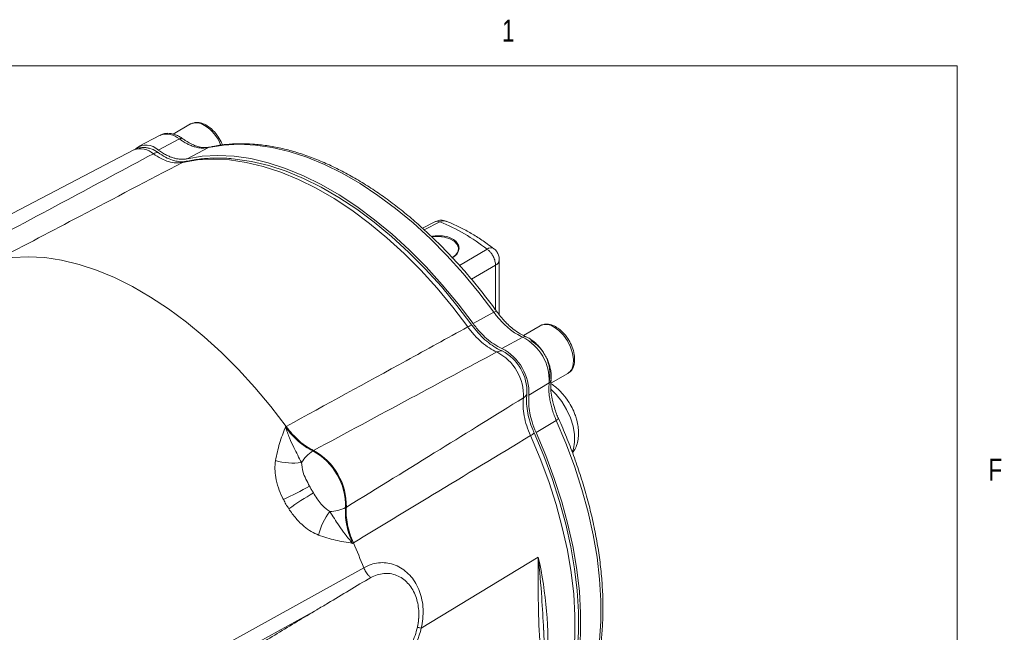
# Model space of a CAD drawing. Header units: inches. Extents: x 0.3 to 33.9, y 0.2 to 21.6.
# Tile 26 of 26: x 29.5 to 33.7, y 19 to 21.6. Entities that reach past the tile are written whole.
import ezdxf

# ---------------------------------------------------------------- set-up
doc = ezdxf.new("R2010")
doc.units = ezdxf.units.IN
doc.header["$MEASUREMENT"] = 0
doc.styles.add('SLDTEXTSTYLE0', font='TXT', dxfattribs={"width": 0.75})

msp = doc.modelspace()

# ---------------------------------------------------------------- linework, layer by layer
at = {"color": 7, "linetype": 'Continuous', "lineweight": 0}
for p in [(0.5229, 21.4106), (33.5229, 0.4106)]:
    msp.add_line(p, (33.5229, 21.4106), dxfattribs=at)
at = {"color": 7, "linetype": 'Continuous', "lineweight": 15}
for p, q in [((30.268, 21.1634), (30.1935, 21.1203)), ((30.1384, 21.1159), (30.0471, 21.0683)), ((30.2199, 21.0997), (30.1307, 21.0519)), ((30.0273, 21.0534), (29.2292, 20.6371)), ((30.3433, 21.0633), (30.2533, 21.016)), ((30.3501, 21.065), (30.3433, 21.0633)), ((31.3048, 20.7478), (31.2521, 20.7211)), ((31.5786, 20.3522), (31.5786, 20.5864)), ((31.5555, 20.3635), (31.4673, 20.3152)), ((31.7525, 20.3064), (31.6809, 20.265)), ((31.6789, 20.2574), (31.5898, 20.2096)), ((31.7982, 20.062), (31.8697, 20.1033)), ((31.7905, 20.0641), (31.7046, 20.0108)), ((31.8207, 19.9041), (31.7347, 19.8519)), ((30.6704, 19.876), (30.6735, 19.8779)), ((30.7899, 19.7761), (30.7868, 19.7742)), ((30.926, 19.5332), (30.9292, 19.5349)), ((30.9591, 19.3832), (30.9559, 19.3814)), ((31.7439, 19.3222), (31.2471, 19.0211)), ((31.0028, 19.2777), (31.0028, 19.2776)), ((31.7667, 19.0159), (31.7671, 19.0075))]:
    msp.add_line(p, q, dxfattribs=at)
at = {"color": 8, "linetype": 'Continuous', "lineweight": 15}
for p, q in [((31.3265, 20.7474), (31.26, 20.7139)), ((31.4094, 20.5627), (31.527, 20.6316)), ((31.4608, 20.5034), (31.5625, 20.5628)), ((31.5625, 20.3736), (31.5625, 20.5628))]:
    msp.add_line(p, q, dxfattribs=at)
at = {"color": 7, "linetype": 'Continuous', "lineweight": 15, "flags": 128}
for points in [[(30.3433, 21.0633), (30.4071, 21.0739), (30.4737, 21.0775), (30.5427, 21.0741), (30.6138, 21.0637), (30.6866, 21.0464), (30.7607, 21.0223), (30.8358, 20.9914), (30.9115, 20.954), (30.9873, 20.9102), (31.063, 20.8602), (31.1381, 20.8044), (31.2122, 20.743), (31.285, 20.6762), (31.3561, 20.6045), (31.4251, 20.5283), (31.4917, 20.4478), (31.5555, 20.3635)], [(30.0908, 21.0611), (30.1086, 21.0549), (30.13, 21.0421)], [(31.4445, 20.3009), (31.3808, 20.3851), (31.3143, 20.4654), (31.2453, 20.5416), (31.1743, 20.6132), (31.1016, 20.6798), (31.0275, 20.7412), (30.9525, 20.797), (30.8769, 20.8469), (30.8011, 20.8906), (30.7254, 20.928), (30.6504, 20.9589), (30.5763, 20.983), (30.5036, 21.0003), (30.4326, 21.0107), (30.3636, 21.0142), (30.2971, 21.0106), (30.2334, 21.0001)], [(30.2533, 21.016), (30.3172, 21.0265), (30.3839, 21.0301), (30.453, 21.0266), (30.5242, 21.0162), (30.5971, 20.9988), (30.6713, 20.9746), (30.7465, 20.9436), (30.8223, 20.9062), (30.8983, 20.8623), (30.974, 20.8123), (31.0492, 20.7564), (31.1235, 20.6949), (31.1964, 20.6281), (31.2676, 20.5564), (31.3367, 20.48), (31.4034, 20.3995), (31.4673, 20.3152)], [(30.4492, 21.0152), (30.4565, 21.0145), (30.527, 21.0042), (30.5993, 20.987), (30.6729, 20.963), (30.7475, 20.9323), (30.8226, 20.8951), (30.8979, 20.8517), (30.9731, 20.8021), (31.0476, 20.7467), (31.1212, 20.6857), (31.1935, 20.6194), (31.2641, 20.5483), (31.3326, 20.4726), (31.3987, 20.3927), (31.4621, 20.3091)], [(31.2916, 20.6846), (31.2939, 20.6849), (31.3201, 20.686), (31.3458, 20.6828), (31.3689, 20.6755), (31.3875, 20.6648), (31.4001, 20.6515), (31.4056, 20.6367), (31.4038, 20.6215), (31.3946, 20.6073), (31.3788, 20.5952)], [(30.6735, 19.8779), (30.6086, 19.9626), (30.5411, 20.0436), (30.4711, 20.1203), (30.3991, 20.1924), (30.3255, 20.2596), (30.2505, 20.3215), (30.1745, 20.3777), (30.098, 20.4281), (30.0213, 20.4724), (29.9448, 20.5104), (29.8688, 20.5418), (29.7939, 20.5665), (29.7202, 20.5844), (29.6482, 20.5954), (29.5782, 20.5994), (29.5107, 20.5965), (29.4458, 20.5866)], [(31.8697, 20.1033), (31.8718, 20.1046), (31.875, 20.1069), (31.8861, 20.1208), (31.8926, 20.1399), (31.8939, 20.1631), (31.89, 20.1889), (31.8811, 20.2157), (31.8679, 20.2419), (31.8511, 20.2657), (31.8317, 20.2857), (31.8111, 20.3006)], [(31.7269, 19.8504), (31.7676, 19.7537), (31.8038, 19.6566), (31.835, 19.5594), (31.8614, 19.4627), (31.8826, 19.367), (31.8986, 19.2727), (31.9093, 19.1804), (31.9147, 19.0906), (31.9147, 19.0036), (31.9093, 18.9199), (31.8986, 18.84), (31.8826, 18.7642), (31.8614, 18.693), (31.835, 18.6267), (31.8297, 18.6152)], [(31.7347, 19.8519), (31.7758, 19.7544), (31.8122, 19.6564), (31.8438, 19.5583), (31.8703, 19.4608), (31.8917, 19.3643), (31.9079, 19.2692), (31.9187, 19.1762), (31.9241, 19.0855), (31.9241, 18.9978), (31.9187, 18.9134), (31.9079, 18.8328), (31.8917, 18.7564), (31.8703, 18.6846), (31.8438, 18.6177), (31.8348, 18.5986)], [(30.0001, 18.7213), (30.0877, 18.7699), (30.438, 18.9643), (31.0028, 19.2777)], [(30.0378, 18.674), (30.1254, 18.7226), (30.4757, 18.917), (30.8041, 19.0992)], [(31.2471, 19.0211), (31.2431, 19.022), (31.2396, 19.0228), (31.2366, 19.0235), (31.2343, 19.0241), (31.2325, 19.0245), (31.2313, 19.0248), (31.2308, 19.0249), (31.2309, 19.0249)]]:
    msp.add_lwpolyline(points, dxfattribs=at)
at = {"color": 8, "linetype": 'Continuous', "lineweight": 15, "flags": 128}
for points in [[(31.8882, 19.7709), (31.8931, 19.7835), (31.8985, 19.8119), (31.8982, 19.8442), (31.8923, 19.8791), (31.8809, 19.915), (31.8646, 19.9504), (31.844, 19.984), (31.82, 20.0142), (31.7982, 20.0359)], [(31.8207, 19.9041), (31.8618, 19.8067), (31.8982, 19.7088), (31.9298, 19.6109), (31.9563, 19.5135), (31.9777, 19.4171), (31.9939, 19.3222), (32.0047, 19.2292), (32.0101, 19.1387), (32.0101, 19.0511), (32.0047, 18.9668), (31.9939, 18.8864), (31.9777, 18.8101), (31.9563, 18.7384), (31.9298, 18.6716), (31.8982, 18.6102), (31.8724, 18.5693)], [(31.8264, 18.6229), (31.8463, 18.6747), (31.8677, 18.7463), (31.8838, 18.8226), (31.8946, 18.903), (31.9, 18.9872), (31.9, 19.0747), (31.8946, 19.1651), (31.8838, 19.258), (31.8677, 19.3528), (31.8463, 19.4491), (31.8198, 19.5465), (31.7884, 19.6443), (31.752, 19.742), (31.711, 19.8393)]]:
    msp.add_lwpolyline(points, dxfattribs=at)
at = {"color": 8, "linetype": 'Continuous', "lineweight": 15}
for centre, radius, start, end in [((30.2926, 21.1125), 0.0565, 52.8951, 115.7945), ((30.2306, 21.007), 0.1786, 21.7832, 57.4553), ((30.1659, 21.0413), 0.0795, 47.2199, 110.2248), ((30.0549, 20.9781), 0.0802, 47.0836, 110.1835), ((30.2515, 20.9655), 0.0391, 102.6791, 117.6398), ((31.343, 20.72), 0.0319, 70.3826, 121.1399), ((31.5428, 20.6121), 0.0251, 60.471, 129.0944), ((31.5495, 20.589), 0.0292, 296.4204, 354.9734), ((31.7771, 20.2555), 0.0565, 52.8951, 115.7945), ((30.1688, 18.961), 1.616, 356.5011, 12.9142)]:
    msp.add_arc(centre, radius, start, end, dxfattribs=at)
at = {"color": 7, "linetype": 'Continuous', "lineweight": 15}
for centre, radius, start, end in [((30.0788, 21.0003), 0.0732, 44.7886, 128.0733), ((30.1283, 21.0062), 0.036, 87.2583, 121.3878), ((31.0188, 19.9829), 0.824, 51.929, 68.0764), ((31.492, 20.2224), 0.0917, 109.0071, 121.1356), ((31.5829, 20.0731), 0.2078, 357.5132, 62.4868), ((31.6276, 20.1007), 0.1659, 350.5003, 59.3568), ((31.5855, 20.1651), 0.0342, 81.5276, 120.05), ((31.4901, 20.0195), 0.2147, 357.6889, 62.3111), ((31.5006, 20.0256), 0.1954, 357.41, 62.59), ((31.4721, 20.0091), 0.2091, 357.41, 62.59), ((31.6639, 20.0293), 0.0342, 299.9437, 338.4647), ((31.6667, 19.9197), 0.0918, 298.8599, 310.9779), ((30.8723, 19.6435), 0.1562, 123.1956, 148.6362), ((30.6587, 19.5395), 0.2674, 358.6405, 61.3595), ((30.6616, 19.5412), 0.2676, 358.6457, 61.3543), ((30.7026, 19.9833), 0.2611, 253.4216, 278.0052), ((29.6799, 21.632), 2.286, 295.4397, 298.565), ((31.9847, 17.6406), 2.2921, 121.4387, 124.5558), ((30.8556, 19.6726), 0.1562, 271.3629, 296.7994), ((31.0651, 19.3557), 0.2612, 141.998, 166.5762), ((28.6387, 18.3604), 2.5358, 21.2069, 23.7876)]:
    msp.add_arc(centre, radius, start, end, dxfattribs=at)
msp.add_ellipse((31.0777, 19.0607), major_axis=(0.0518, 0.2449), ratio=0.694591, start_param=3.724118, end_param=4.697841, dxfattribs=at)
for points, knots in [([(30.4023, 21.0741), (30.4007, 21.0786), (30.3956, 21.093), (30.38, 21.1175), (30.3594, 21.1408), (30.3368, 21.1576), (30.3149, 21.1679), (30.2901, 21.1721), (30.2756, 21.1664), (30.268, 21.1634)], [0, 0, 0, 0, 0.071971, 0.225292, 0.409544, 0.528829, 0.666877, 0.824026, 1, 1, 1, 1]), ([(30.234, 21.1007), (30.2295, 21.1038), (30.2196, 21.1107), (30.2032, 21.1182), (30.1852, 21.1233), (30.1667, 21.1243), (30.1504, 21.1218), (30.1416, 21.117), (30.1382, 21.1151)], [0, 0, 0, 0, 0.1460591, 0.3246323, 0.5075373, 0.6931847, 0.8820797, 1, 1, 1, 1]), ([(30.2199, 21.0997), (30.2239, 21.0969), (30.2335, 21.0902), (30.2473, 21.0821), (30.263, 21.0744), (30.2791, 21.0677), (30.298, 21.0631), (30.3202, 21.0596), (30.335, 21.0619), (30.3433, 21.0633)], [0, 0, 0, 0, 0.093134, 0.221777, 0.318053, 0.456595, 0.594338, 0.772833, 1, 1, 1, 1]), ([(30.3499, 21.0653), (30.3409, 21.0639), (30.3247, 21.0615), (30.3003, 21.0668), (30.2816, 21.0729), (30.2649, 21.0813), (30.2498, 21.0898), (30.2388, 21.0975), (30.2341, 21.1008)], [0, 0, 0, 0, 0.259046, 0.465773, 0.620947, 0.729269, 0.884383, 1, 1, 1, 1]), ([(31.5668, 20.3675), (31.5646, 20.3706), (31.5483, 20.3937), (31.5158, 20.4361), (31.4689, 20.4947), (31.419, 20.5528), (31.3667, 20.6099), (31.3123, 20.6652), (31.256, 20.7184), (31.1982, 20.7689), (31.1392, 20.8164), (31.0792, 20.8606), (31.0185, 20.9013), (30.9573, 20.9383), (30.8957, 20.9713), (30.8342, 21.0003), (30.7727, 21.025), (30.7116, 21.0453), (30.651, 21.0611), (30.5911, 21.0723), (30.5321, 21.0788), (30.474, 21.0805), (30.4173, 21.0769), (30.3753, 21.0716), (30.3529, 21.0657), (30.3483, 21.0645)], [0, 0, 0, 0, 0.006424, 0.047139, 0.089533, 0.133206, 0.177836, 0.223197, 0.269123, 0.31549, 0.362207, 0.409203, 0.456426, 0.503837, 0.551411, 0.59913, 0.646985, 0.694977, 0.743114, 0.791416, 0.839912, 0.888645, 0.937673, 0.987074, 1, 1, 1, 1]), ([(29.3294, 20.6193), (29.4672, 20.6929), (29.7274, 20.8321), (29.9873, 20.9714), (30.1096, 21.0369)], [0, 0, 0, 0, 0.5296757, 1, 1, 1, 1]), ([(30.0916, 21.0603), (30.0868, 21.0614), (30.0747, 21.0644), (30.0548, 21.0629), (30.0377, 21.0593), (30.0296, 21.0541), (30.0278, 21.053)], [0, 0, 0, 0, 0.224307, 0.567439, 0.902899, 1, 1, 1, 1]), ([(30.2334, 21.0001), (30.2243, 20.9989), (30.2059, 20.9963), (30.175, 21.0024), (30.1424, 21.0151), (30.1206, 21.0295), (30.1096, 21.0369)], [0, 0, 0, 0, 0.245724, 0.500002, 0.745724, 1, 1, 1, 1]), ([(30.13, 21.0421), (30.1402, 21.0353), (30.1607, 21.0216), (30.1879, 21.0094), (30.204, 21.0062), (30.2101, 21.005)], [0, 0, 0, 0, 0.3749608, 0.7607961, 1, 1, 1, 1]), ([(30.1307, 21.0519), (30.1336, 21.0499), (30.1421, 21.0439), (30.1536, 21.0369), (30.1671, 21.0299), (30.1797, 21.0242), (30.1942, 21.0192), (30.2086, 21.0157), (30.2207, 21.014), (30.2306, 21.0136), (30.2384, 21.0138), (30.246, 21.0145), (30.2508, 21.0155), (30.2533, 21.016)], [0, 0, 0, 0, 0.066336, 0.199763, 0.266894, 0.380106, 0.494099, 0.610576, 0.72791, 0.795515, 0.863284, 0.931557, 1, 1, 1, 1]), ([(30.2334, 21.0001), (30.0883, 20.924), (29.8258, 20.7861), (29.5633, 20.6483), (29.4458, 20.5866)], [0, 0, 0, 0, 0.55255, 1, 1, 1, 1]), ([(30.2425, 21.004), (30.241, 21.0035), (30.2358, 21.002), (30.225, 21.0016), (30.2142, 21.0039), (30.2101, 21.0048)], [0, 0, 0, 0, 0.197142, 0.694918, 1, 1, 1, 1]), ([(30.4457, 21.0154), (30.4433, 21.0157), (30.4188, 21.0188), (30.3736, 21.0192), (30.3121, 21.016), (30.269, 21.0093), (30.2467, 21.0044), (30.2429, 21.0036)], [0, 0, 0, 0, 0.034524, 0.344819, 0.653392, 0.941465, 1, 1, 1, 1]), ([(31.3533, 20.7495), (31.3495, 20.751), (31.3394, 20.755), (31.3221, 20.7546), (31.3104, 20.7499), (31.3049, 20.7478)], [0, 0, 0, 0, 0.244101, 0.649995, 1, 1, 1, 1]), ([(31.5551, 20.6336), (31.546, 20.6406), (31.522, 20.6591), (31.4822, 20.6854), (31.4359, 20.7125), (31.3929, 20.7343), (31.3654, 20.7451), (31.3536, 20.7498)], [0, 0, 0, 0, 0.1376845, 0.3652385, 0.5944659, 0.8250877, 1, 1, 1, 1]), ([(31.2903, 20.6853), (31.2975, 20.6866), (31.3155, 20.6897), (31.3453, 20.6877), (31.3739, 20.6796), (31.3949, 20.666), (31.4067, 20.649), (31.4089, 20.6301), (31.4003, 20.6119), (31.3888, 20.5994), (31.3786, 20.5954), (31.3774, 20.5949)], [0, 0, 0, 0, 0.0897571, 0.2241515, 0.3519362, 0.4740133, 0.5942778, 0.71727, 0.8458874, 0.9805031, 1, 1, 1, 1]), ([(31.5625, 20.5628), (31.5622, 20.5687), (31.5614, 20.5809), (31.5541, 20.5995), (31.5452, 20.6137), (31.5362, 20.6242), (31.5302, 20.629), (31.527, 20.6316)], [0, 0, 0, 0, 0.241771, 0.499322, 0.700331, 0.837915, 1, 1, 1, 1]), ([(31.5783, 20.5865), (31.5782, 20.5904), (31.578, 20.5997), (31.5725, 20.6142), (31.5646, 20.6267), (31.5572, 20.6317), (31.5547, 20.6334)], [0, 0, 0, 0, 0.21244, 0.511818, 0.837659, 1, 1, 1, 1]), ([(31.5555, 20.3635), (31.5588, 20.359), (31.5669, 20.3483), (31.5791, 20.3337), (31.5935, 20.3183), (31.6088, 20.3032), (31.6281, 20.2876), (31.6516, 20.2704), (31.6691, 20.2621), (31.6789, 20.2574)], [0, 0, 0, 0, 0.093134, 0.221777, 0.318054, 0.456595, 0.594338, 0.772833, 1, 1, 1, 1]), ([(31.6927, 20.2587), (31.6812, 20.2643), (31.6606, 20.2742), (31.6334, 20.2954), (31.6132, 20.3132), (31.5962, 20.3313), (31.5812, 20.3485), (31.5712, 20.3619), (31.5669, 20.3676)], [0, 0, 0, 0, 0.260311, 0.467829, 0.623253, 0.73143, 0.885576, 1, 1, 1, 1]), ([(30.6735, 19.8779), (30.8434, 19.9711), (31.1004, 20.1122), (31.3574, 20.2532), (31.4445, 20.3009)], [0, 0, 0, 0, 0.661168, 1, 1, 1, 1]), ([(31.5683, 20.1948), (31.5577, 20.2), (31.5361, 20.2105), (31.5039, 20.235), (31.4726, 20.2649), (31.454, 20.2888), (31.4445, 20.3009)], [0, 0, 0, 0, 0.245724, 0.500002, 0.745724, 1, 1, 1, 1]), ([(31.4621, 20.3091), (31.4707, 20.2979), (31.4882, 20.2752), (31.5173, 20.2462), (31.5479, 20.2219), (31.5725, 20.2071), (31.5867, 20.2007), (31.5905, 20.199)], [0, 0, 0, 0, 0.225412, 0.457361, 0.682763, 0.914702, 1, 1, 1, 1]), ([(31.4673, 20.3152), (31.4771, 20.3026), (31.4952, 20.2792), (31.5251, 20.2506), (31.5564, 20.2263), (31.5781, 20.2154), (31.5898, 20.2096)], [0, 0, 0, 0, 0.266835, 0.494114, 0.727989, 1, 1, 1, 1]), ([(31.8725, 20.1058), (31.8769, 20.109), (31.886, 20.1159), (31.8965, 20.1366), (31.9004, 20.1655), (31.8946, 20.1994), (31.8827, 20.2306), (31.8648, 20.2605), (31.8439, 20.2838), (31.8214, 20.3007), (31.7994, 20.3109), (31.7746, 20.3151), (31.7601, 20.3094), (31.7525, 20.3064)], [0, 0, 0, 0, 0.064883, 0.137529, 0.260506, 0.360954, 0.455295, 0.545286, 0.653433, 0.723447, 0.804474, 0.896712, 1, 1, 1, 1]), ([(31.7724, 20.1825), (31.7672, 20.1909), (31.7598, 20.2027), (31.7469, 20.2182), (31.7354, 20.2303), (31.7208, 20.2426), (31.7065, 20.2524), (31.6968, 20.2566), (31.6927, 20.2584)], [0, 0, 0, 0, 0.2488213, 0.350025, 0.5162401, 0.6860796, 0.8663529, 1, 1, 1, 1]), ([(31.5683, 20.1948), (31.4462, 20.1292), (31.1866, 19.9897), (30.9273, 19.8501), (30.7899, 19.7761)], [0, 0, 0, 0, 0.4703254, 1, 1, 1, 1]), ([(31.7982, 20.0755), (31.7987, 20.0804), (31.8001, 20.0916), (31.7984, 20.1102), (31.7947, 20.129), (31.7893, 20.1463), (31.7825, 20.1638), (31.776, 20.1758), (31.7724, 20.1825)], [0, 0, 0, 0, 0.144236, 0.335261, 0.520752, 0.657623, 0.808081, 1, 1, 1, 1]), ([(31.83, 19.912), (31.8271, 19.9185), (31.8205, 19.9339), (31.8132, 19.9555), (31.806, 19.9793), (31.8007, 20.0056), (31.796, 20.0398), (31.7976, 20.0626), (31.7986, 20.0753)], [0, 0, 0, 0, 0.114424, 0.268569, 0.376746, 0.532171, 0.739689, 1, 1, 1, 1]), ([(31.7905, 20.0641), (31.7897, 20.0532), (31.7881, 20.0339), (31.7913, 20.005), (31.7951, 19.9804), (31.8006, 19.9597), (31.8067, 19.9394), (31.8132, 19.9216), (31.8185, 19.9092), (31.8207, 19.9041)], [0, 0, 0, 0, 0.227167, 0.405662, 0.543405, 0.681946, 0.778223, 0.906866, 1, 1, 1, 1]), ([(31.8798, 19.9717), (31.8734, 19.982), (31.8645, 19.9963), (31.8492, 20.0152), (31.8356, 20.0301), (31.8182, 20.0454), (31.8056, 20.0554), (31.7985, 20.0593), (31.7981, 20.0595)], [0, 0, 0, 0, 0.289129, 0.402724, 0.590619, 0.783207, 0.988505, 1, 1, 1, 1]), ([(30.9292, 19.5349), (31.0619, 19.6169), (31.3125, 19.7716), (31.5631, 19.9267), (31.681, 19.9996)], [0, 0, 0, 0, 0.5296757, 1, 1, 1, 1]), ([(31.711, 19.8393), (31.7054, 19.8531), (31.694, 19.8811), (31.6838, 19.9228), (31.6785, 19.9633), (31.6802, 19.9874), (31.681, 19.9996)], [0, 0, 0, 0, 0.245724, 0.500002, 0.745724, 1, 1, 1, 1]), ([(31.6957, 20.0167), (31.6949, 20.0055), (31.6932, 19.9827), (31.6972, 19.945), (31.7061, 19.9054), (31.7169, 19.8736), (31.7248, 19.8554), (31.7269, 19.8504)], [0, 0, 0, 0, 0.225412, 0.457361, 0.682763, 0.914702, 1, 1, 1, 1]), ([(31.7046, 20.0108), (31.7038, 19.998), (31.7023, 19.9743), (31.7075, 19.9355), (31.7172, 19.895), (31.7286, 19.867), (31.7347, 19.8519)], [0, 0, 0, 0, 0.266854, 0.494133, 0.728007, 1, 1, 1, 1]), ([(31.8893, 19.7662), (31.8915, 19.7689), (31.8992, 19.7782), (31.9075, 19.7977), (31.9141, 19.8233), (31.9159, 19.8502), (31.9138, 19.8774), (31.9088, 19.902), (31.9021, 19.9238), (31.8933, 19.9465), (31.885, 19.9621), (31.8798, 19.9717)], [0, 0, 0, 0, 0.052202, 0.178626, 0.309353, 0.439998, 0.563036, 0.685677, 0.775706, 0.861303, 1, 1, 1, 1]), ([(31.8735, 18.5691), (31.881, 18.5799), (31.8995, 18.6062), (31.9249, 18.6529), (31.95, 18.7083), (31.9712, 18.7674), (31.9887, 18.8299), (32.0023, 18.8955), (32.0119, 18.9641), (32.0177, 19.0352), (32.0195, 19.1087), (32.0174, 19.1843), (32.0114, 19.2616), (32.0016, 19.3405), (31.988, 19.4204), (31.9707, 19.5012), (31.9499, 19.5824), (31.9256, 19.6635), (31.8983, 19.744), (31.8681, 19.8228), (31.8452, 19.8787), (31.8317, 19.9079), (31.8298, 19.9119)], [0, 0, 0, 0, 0.0367343, 0.0902656, 0.1438743, 0.1975372, 0.2512309, 0.3049341, 0.3586288, 0.4123001, 0.4659327, 0.5195133, 0.5730294, 0.6264648, 0.6797966, 0.7329904, 0.7859909, 0.8387039, 0.8909542, 0.9423763, 0.992063, 1, 1, 1, 1]), ([(30.6281, 19.7331), (30.6333, 19.7577), (30.641, 19.7948), (30.6573, 19.8411), (30.6659, 19.8643), (30.6703, 19.8759), (30.6704, 19.876)], [0, 0, 0, 0, 0.493398, 0.745029, 0.997453, 1, 1, 1, 1]), ([(30.6704, 19.876), (30.6704, 19.8759), (30.6758, 19.8598), (30.6873, 19.8295), (30.7107, 19.7781), (30.728, 19.7455), (30.739, 19.7248)], [0, 0, 0, 0, 0.00233, 0.278135, 0.541057, 1, 1, 1, 1]), ([(30.6704, 19.876), (30.6708, 19.8753), (30.6794, 19.8636), (30.6972, 19.8417), (30.7255, 19.8139), (30.7558, 19.7903), (30.7764, 19.7796), (30.7868, 19.7742)], [0, 0, 0, 0, 0.014322, 0.253699, 0.500028, 0.74622, 1, 1, 1, 1]), ([(30.6735, 19.8779), (30.6821, 19.8668), (30.6995, 19.8444), (30.7286, 19.8162), (30.7591, 19.7923), (30.7795, 19.7815), (30.7899, 19.7761)], [0, 0, 0, 0, 0.246215, 0.500001, 0.746214, 1, 1, 1, 1]), ([(31.711, 19.8393), (31.5726, 19.7553), (31.3219, 19.6032), (31.0713, 19.4512), (30.9591, 19.3832)], [0, 0, 0, 0, 0.55255, 1, 1, 1, 1]), ([(30.6619, 19.5676), (30.6605, 19.5706), (30.6523, 19.587), (30.6395, 19.6182), (30.629, 19.6591), (30.6246, 19.6982), (30.6269, 19.7213), (30.6281, 19.7331)], [0, 0, 0, 0, 0.054789, 0.306864, 0.566571, 0.779999, 1, 1, 1, 1]), ([(30.739, 19.7248), (30.7403, 19.7113), (30.7425, 19.6879), (30.757, 19.6541), (30.7676, 19.6343), (30.773, 19.6242)], [0, 0, 0, 0, 0.398876, 0.694912, 1, 1, 1, 1]), ([(30.7892, 19.5962), (30.7904, 19.5942), (30.802, 19.575), (30.8224, 19.5428), (30.8483, 19.5243), (30.8593, 19.5165)], [0, 0, 0, 0, 0.061699, 0.60057, 1, 1, 1, 1]), ([(30.811, 19.4163), (30.8006, 19.421), (30.7793, 19.4305), (30.7469, 19.4543), (30.714, 19.4865), (30.6946, 19.5142), (30.6846, 19.5283)], [0, 0, 0, 0, 0.21336, 0.43352, 0.711269, 1, 1, 1, 1]), ([(30.926, 19.5332), (30.9255, 19.5221), (30.9244, 19.4997), (30.9294, 19.4621), (30.9392, 19.4222), (30.9503, 19.3952), (30.9559, 19.3814)], [0, 0, 0, 0, 0.239385, 0.485722, 0.738731, 1, 1, 1, 1]), ([(30.9292, 19.5349), (30.9287, 19.5236), (30.9278, 19.5005), (30.9331, 19.4625), (30.943, 19.4229), (30.9537, 19.3965), (30.9591, 19.3832)], [0, 0, 0, 0, 0.246215, 0.500001, 0.746214, 1, 1, 1, 1]), ([(30.8593, 19.5165), (30.8717, 19.4966), (30.8913, 19.4653), (30.9241, 19.4193), (30.9446, 19.3942), (30.9558, 19.3815), (30.9559, 19.3814)], [0, 0, 0, 0, 0.458943, 0.721865, 0.99767, 1, 1, 1, 1]), ([(30.9559, 19.3814), (30.9558, 19.3814), (30.9435, 19.3834), (30.9191, 19.3875), (30.8709, 19.3966), (30.8349, 19.4085), (30.811, 19.4163)], [0, 0, 0, 0, 0.002547, 0.254971, 0.506602, 1, 1, 1, 1]), ([(31.7796, 18.7371), (31.7728, 18.7746), (31.759, 18.8498), (31.7482, 18.9863), (31.7434, 19.1437), (31.7437, 19.2623), (31.7439, 19.3218), (31.7439, 19.3222)], [0, 0, 0, 0, 0.200948, 0.404035, 0.700761, 0.998253, 1, 1, 1, 1]), ([(31.0028, 19.2776), (31.0106, 19.2817), (31.0281, 19.291), (31.0574, 19.2986), (31.0896, 19.3004), (31.1215, 19.295), (31.152, 19.2831), (31.1801, 19.2647), (31.2048, 19.2406), (31.2252, 19.2113), (31.241, 19.1779), (31.2512, 19.1409), (31.2558, 19.1017), (31.2549, 19.0612), (31.2497, 19.0345), (31.2471, 19.0211)], [0, 0, 0, 0, 0.063203, 0.143144, 0.223081, 0.302355, 0.381619, 0.459397, 0.53716, 0.614037, 0.690903, 0.767944, 0.844988, 0.922487, 1, 1, 1, 1]), ([(31.0028, 19.2776), (31.0056, 19.2715), (31.0112, 19.2593), (31.0222, 19.2453), (31.0297, 19.239), (31.0326, 19.2366)], [0, 0, 0, 0, 0.3814751, 0.7629458, 1, 1, 1, 1]), ([(30.8041, 19.0992), (30.8195, 19.1084), (30.8958, 19.1538), (30.9719, 19.1998), (31.0326, 19.2366)], [0, 0, 0, 0, 0.202656, 1, 1, 1, 1]), ([(31.0326, 19.2366), (31.0509, 19.244), (31.0876, 19.2587), (31.1345, 19.2506), (31.1678, 19.2328), (31.1966, 19.2081), (31.2236, 19.1662), (31.2382, 19.1056), (31.2371, 19.0572), (31.2321, 19.0311), (31.2309, 19.0249)], [0, 0, 0, 0, 0.1714813, 0.3434446, 0.4274859, 0.5114925, 0.6703011, 0.8160925, 0.956417, 1, 1, 1, 1]), ([(30.8041, 19.0992), (30.7759, 19.0824), (30.6915, 19.032), (30.5509, 18.9472), (30.3863, 18.8456), (30.2254, 18.7446), (30.1218, 18.6742), (30.07, 18.6391)], [0, 0, 0, 0, 0.114153, 0.342459, 0.570778, 0.785343, 1, 1, 1, 1]), ([(31.2366, 19.0884), (31.2367, 19.0781), (31.2368, 19.057), (31.2328, 19.0358), (31.2307, 19.0249)], [0, 0, 0, 0, 0.485711, 1, 1, 1, 1]), ([(31.2309, 19.0249), (31.2279, 19.0131), (31.2217, 18.9891), (31.2072, 18.9559), (31.1888, 18.9257), (31.1649, 18.8966), (31.145, 18.8822), (31.1337, 18.874)], [0, 0, 0, 0, 0.185119, 0.375609, 0.56021, 0.750399, 1, 1, 1, 1]), ([(31.797, 18.7602), (31.7949, 18.7697), (31.7883, 18.7992), (31.7802, 18.8537), (31.7725, 18.9265), (31.7683, 18.9817), (31.7671, 19.0128), (31.767, 19.0159)], [0, 0, 0, 0, 0.117842, 0.365531, 0.647116, 0.965322, 1, 1, 1, 1])]:
    msp.add_open_spline(points, degree=3, knots=knots, dxfattribs=at)
at = {"color": 8, "linetype": 'Continuous', "lineweight": 15}
for points, knots in [([(30.2338, 21.1009), (30.2337, 21.101), (30.2325, 21.1027), (30.2277, 21.1029), (30.2225, 21.1007), (30.2199, 21.0997)], [0, 0, 0, 0, 0.026699, 0.51335, 1, 1, 1, 1]), ([(31.3265, 20.7474), (31.3235, 20.7484), (31.3178, 20.7502), (31.3105, 20.7502), (31.3068, 20.7482), (31.3051, 20.7473)], [0, 0, 0, 0, 0.38597, 0.713589, 1, 1, 1, 1]), ([(31.5665, 20.3673), (31.5665, 20.3675), (31.5664, 20.3684), (31.5628, 20.3674), (31.5579, 20.3648), (31.5555, 20.3635)], [0, 0, 0, 0, 0.164222, 0.582111, 1, 1, 1, 1]), ([(31.6926, 20.2583), (31.6908, 20.259), (31.6867, 20.2607), (31.6817, 20.2586), (31.6789, 20.2574)], [0, 0, 0, 0, 0.437111, 1, 1, 1, 1]), ([(31.7982, 20.0755), (31.7979, 20.0736), (31.7972, 20.0692), (31.793, 20.0659), (31.7905, 20.0641)], [0, 0, 0, 0, 0.438414, 1, 1, 1, 1]), ([(31.8295, 19.9118), (31.8297, 19.9116), (31.8305, 19.9111), (31.8277, 19.9085), (31.8231, 19.9055), (31.8207, 19.9041)], [0, 0, 0, 0, 0.1662353, 0.5831177, 1, 1, 1, 1]), ([(31.7439, 19.3222), (31.744, 19.3218), (31.7501, 19.2643), (31.759, 19.1607), (31.7643, 19.0606), (31.7667, 19.0159)], [0, 0, 0, 0, 0.003315, 0.554903, 1, 1, 1, 1])]:
    msp.add_open_spline(points, degree=3, knots=knots, dxfattribs=at)
at = {"color": 7, "linetype": 'Continuous', "lineweight": 15}
for points in [[(30.773, 19.6242), (30.7756, 19.6195), (30.7809, 19.6101), (30.7864, 19.6008), (30.7892, 19.5962)], [(30.6846, 19.5283), (30.6806, 19.5347), (30.6725, 19.5475), (30.6654, 19.5609), (30.6619, 19.5676)]]:
    msp.add_open_spline(points, degree=3, dxfattribs=at)

# ---------------------------------------------------------------- texts
at = {"color": 7, "linetype": 'Continuous', "lineweight": 0, "char_height": 0.0938, "attachment_point": 1, "style": 'SLDTEXTSTYLE0'}
for s, insert in [('1', (31.5904, 21.6067)), ('F', (33.6564, 19.7413))]:
    msp.add_mtext(s, dxfattribs=dict(at, insert=insert))

doc.saveas('drawing.dxf')
